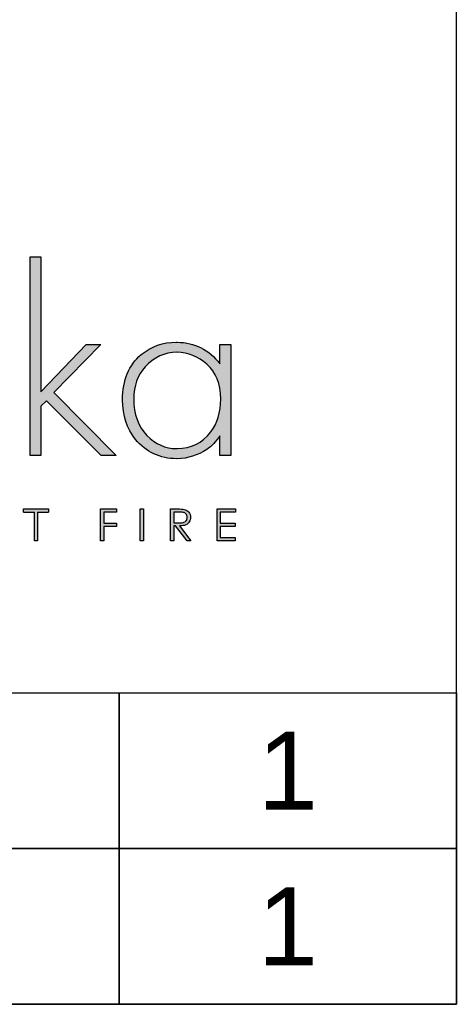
# Model space of a CAD drawing. Header units: millimetres. Extents: x 562 to 4546, y 557 to 3432.
# Tile 5 of 6: x 4283 to 4546, y 557 to 1149. Entities that reach past the tile are written whole.
import ezdxf
from ezdxf.enums import TextEntityAlignment as Align

# ---------------------------------------------------------------- set-up
doc = ezdxf.new("R2010")
doc.units = ezdxf.units.MM
doc.layers.add('KO', color=7, linetype='Continuous', lineweight=30)
doc.styles.get("Standard").update_dxf_attribs({"font": 'arial.ttf'})

# ---------------------------------------------------------------- blocks, each defined once
blk = doc.blocks.new('*U165')
h = blk.add_hatch(color=7)
h.dxf.hatch_style = 1
edge = h.paths.add_edge_path()
edge.add_spline(control_points=[(209.42, 8.34), (209.42, 9), (209.24, 9.55), (208.86, 10.01)], knot_values=[0.214286, 0.214286, 0.214286, 0.214286, 0.285714, 0.285714, 0.285714, 0.285714], degree=3, periodic=0)
edge.add_spline(control_points=[(208.86, 10.01), (208.49, 10.46), (208, 10.75), (207.4, 10.89)], knot_values=[0.142857, 0.142857, 0.142857, 0.142857, 0.214286, 0.214286, 0.214286, 0.214286], degree=3, periodic=0)
edge.add_spline(control_points=[(207.4, 10.89), (207, 10.98), (206.24, 11.02), (205.12, 11.02)], knot_values=[0.071429, 0.071429, 0.071429, 0.071429, 0.142857, 0.142857, 0.142857, 0.142857], degree=3, periodic=0)
edge.add_spline(control_points=[(205.12, 11.02), (205.12, 11.02), (203.11, 11.02), (203.11, 11.02)], knot_values=[0, 0, 0, 0, 0.071429, 0.071429, 0.071429, 0.071429], degree=3, periodic=0)
edge.add_spline(control_points=[(203.11, 11.02), (203.11, 11.02), (203.11, 0.94), (203.11, 0.94)], knot_values=[0.928571, 0.928571, 0.928571, 0.928571, 1, 1, 1, 1], degree=3, periodic=0)
edge.add_spline(control_points=[(203.11, 0.94), (203.11, 0.94), (204.12, 0.94), (204.12, 0.94)], knot_values=[0.857143, 0.857143, 0.857143, 0.857143, 0.928571, 0.928571, 0.928571, 0.928571], degree=3, periodic=0)
edge.add_spline(control_points=[(204.12, 0.94), (204.12, 0.94), (204.12, 5.63), (204.12, 5.63)], knot_values=[0.785714, 0.785714, 0.785714, 0.785714, 0.857143, 0.857143, 0.857143, 0.857143], degree=3, periodic=0)
edge.add_spline(control_points=[(204.12, 5.63), (204.12, 5.63), (204.7, 5.63), (204.7, 5.63)], knot_values=[0.714286, 0.714286, 0.714286, 0.714286, 0.785714, 0.785714, 0.785714, 0.785714], degree=3, periodic=0)
edge.add_spline(control_points=[(204.7, 5.63), (204.7, 5.63), (208.32, 0.94), (208.32, 0.94)], knot_values=[0.642857, 0.642857, 0.642857, 0.642857, 0.714286, 0.714286, 0.714286, 0.714286], degree=3, periodic=0)
edge.add_spline(control_points=[(208.32, 0.94), (208.32, 0.94), (209.57, 0.94), (209.57, 0.94)], knot_values=[0.571429, 0.571429, 0.571429, 0.571429, 0.642857, 0.642857, 0.642857, 0.642857], degree=3, periodic=0)
edge.add_spline(control_points=[(209.57, 0.94), (209.57, 0.94), (205.94, 5.63), (205.94, 5.63)], knot_values=[0.5, 0.5, 0.5, 0.5, 0.571429, 0.571429, 0.571429, 0.571429], degree=3, periodic=0)
edge.add_spline(control_points=[(205.94, 5.63), (206.78, 5.63), (207.45, 5.74), (207.93, 5.95)], knot_values=[0.428571, 0.428571, 0.428571, 0.428571, 0.5, 0.5, 0.5, 0.5], degree=3, periodic=0)
edge.add_spline(control_points=[(207.93, 5.95), (208.41, 6.17), (208.78, 6.48), (209.04, 6.9)], knot_values=[0.357143, 0.357143, 0.357143, 0.357143, 0.428571, 0.428571, 0.428571, 0.428571], degree=3, periodic=0)
edge.add_spline(control_points=[(209.04, 6.9), (209.29, 7.31), (209.42, 7.79), (209.42, 8.34)], knot_values=[0.285714, 0.285714, 0.285714, 0.285714, 0.357143, 0.357143, 0.357143, 0.357143], degree=3, periodic=0)
edge = h.paths.add_edge_path(flags=16)
edge.add_spline(control_points=[(208.1, 9.26), (208.28, 8.99), (208.37, 8.68), (208.37, 8.34)], knot_values=[0.555556, 0.555556, 0.555556, 0.555556, 0.666667, 0.666667, 0.666667, 0.666667], degree=3, periodic=0)
edge.add_spline(control_points=[(208.37, 8.34), (208.37, 8), (208.28, 7.68), (208.1, 7.4)], knot_values=[0.444444, 0.444444, 0.444444, 0.444444, 0.555556, 0.555556, 0.555556, 0.555556], degree=3, periodic=0)
edge.add_spline(control_points=[(208.1, 7.4), (207.92, 7.12), (207.67, 6.91), (207.35, 6.79)], knot_values=[0.333333, 0.333333, 0.333333, 0.333333, 0.444444, 0.444444, 0.444444, 0.444444], degree=3, periodic=0)
edge.add_spline(control_points=[(207.35, 6.79), (207.03, 6.66), (206.53, 6.59), (205.86, 6.59)], knot_values=[0.222222, 0.222222, 0.222222, 0.222222, 0.333333, 0.333333, 0.333333, 0.333333], degree=3, periodic=0)
edge.add_spline(control_points=[(205.86, 6.59), (205.86, 6.59), (204.12, 6.61), (204.12, 6.61)], knot_values=[0.111111, 0.111111, 0.111111, 0.111111, 0.222222, 0.222222, 0.222222, 0.222222], degree=3, periodic=0)
edge.add_spline(control_points=[(204.12, 6.61), (204.12, 6.61), (204.12, 10.04), (204.12, 10.04)], knot_values=[0, 0, 0, 0, 0.111111, 0.111111, 0.111111, 0.111111], degree=3, periodic=0)
edge.add_spline(control_points=[(204.12, 10.04), (204.12, 10.04), (205.9, 10.04), (205.9, 10.04)], knot_values=[0.888889, 0.888889, 0.888889, 0.888889, 1, 1, 1, 1], degree=3, periodic=0)
edge.add_spline(control_points=[(205.9, 10.04), (206.59, 10.04), (207.08, 9.98), (207.38, 9.86)], knot_values=[0.777778, 0.777778, 0.777778, 0.777778, 0.888889, 0.888889, 0.888889, 0.888889], degree=3, periodic=0)
edge.add_spline(control_points=[(207.38, 9.86), (207.68, 9.74), (207.92, 9.54), (208.1, 9.26)], knot_values=[0.666667, 0.666667, 0.666667, 0.666667, 0.777778, 0.777778, 0.777778, 0.777778], degree=3, periodic=0)
at = {"layer": 'KO'}
h = blk.add_hatch(color=7, dxfattribs=at)
h.dxf.hatch_style = 1
edge = h.paths.add_edge_path()
edge.add_spline(control_points=[(161.93, 48.18), (161.93, 48.18), (161.93, 90.93), (161.93, 90.93)], knot_values=[0, 0, 0, 0, 0.083333, 0.083333, 0.083333, 0.083333], degree=3, periodic=0)
edge.add_spline(control_points=[(161.93, 90.93), (161.93, 90.93), (158.5, 90.93), (158.5, 90.93)], knot_values=[0.916667, 0.916667, 0.916667, 0.916667, 1, 1, 1, 1], degree=3, periodic=0)
edge.add_spline(control_points=[(158.5, 90.93), (158.5, 90.93), (158.5, 27.92), (158.5, 27.92)], knot_values=[0.833333, 0.833333, 0.833333, 0.833333, 0.916667, 0.916667, 0.916667, 0.916667], degree=3, periodic=0)
edge.add_spline(control_points=[(158.5, 27.92), (158.5, 27.92), (161.93, 27.92), (161.93, 27.92)], knot_values=[0.75, 0.75, 0.75, 0.75, 0.833333, 0.833333, 0.833333, 0.833333], degree=3, periodic=0)
edge.add_spline(control_points=[(161.93, 27.92), (161.93, 27.92), (161.93, 43.57), (161.93, 43.57)], knot_values=[0.666667, 0.666667, 0.666667, 0.666667, 0.75, 0.75, 0.75, 0.75], degree=3, periodic=0)
edge.add_spline(control_points=[(161.93, 43.57), (161.93, 43.57), (163.74, 45.32), (163.74, 45.32)], knot_values=[0.583333, 0.583333, 0.583333, 0.583333, 0.666667, 0.666667, 0.666667, 0.666667], degree=3, periodic=0)
edge.add_spline(control_points=[(163.74, 45.32), (163.74, 45.32), (181.07, 27.92), (181.07, 27.92)], knot_values=[0.5, 0.5, 0.5, 0.5, 0.583333, 0.583333, 0.583333, 0.583333], degree=3, periodic=0)
edge.add_spline(control_points=[(181.07, 27.92), (181.07, 27.92), (185.82, 27.92), (185.82, 27.92)], knot_values=[0.416667, 0.416667, 0.416667, 0.416667, 0.5, 0.5, 0.5, 0.5], degree=3, periodic=0)
edge.add_spline(control_points=[(185.82, 27.92), (185.82, 27.92), (166.05, 47.9), (166.05, 47.9)], knot_values=[0.333333, 0.333333, 0.333333, 0.333333, 0.416667, 0.416667, 0.416667, 0.416667], degree=3, periodic=0)
edge.add_spline(control_points=[(166.05, 47.9), (166.05, 47.9), (180.93, 63.13), (180.93, 63.13)], knot_values=[0.25, 0.25, 0.25, 0.25, 0.333333, 0.333333, 0.333333, 0.333333], degree=3, periodic=0)
edge.add_spline(control_points=[(180.93, 63.13), (180.93, 63.13), (176.32, 63.13), (176.32, 63.13)], knot_values=[0.166667, 0.166667, 0.166667, 0.166667, 0.25, 0.25, 0.25, 0.25], degree=3, periodic=0)
edge.add_spline(control_points=[(176.32, 63.13), (176.32, 63.13), (161.93, 48.18), (161.93, 48.18)], knot_values=[0.083333, 0.083333, 0.083333, 0.083333, 0.166667, 0.166667, 0.166667, 0.166667], degree=3, periodic=0)
h = blk.add_hatch(color=7, dxfattribs=at)
h.dxf.hatch_style = 1
edge = h.paths.add_edge_path()
edge.add_spline(control_points=[(218.72, 57.05), (215.23, 61.52), (210.69, 63.83), (205.1, 63.9)], knot_values=[0.4, 0.4, 0.4, 0.4, 0.466667, 0.466667, 0.466667, 0.466667], degree=3, periodic=0)
edge.add_spline(control_points=[(205.1, 63.9), (205.03, 63.9), (204.96, 63.9), (204.89, 63.9), (204.89, 63.9), (200.56, 63.9), (196.85, 62.57), (193.71, 59.99)], knot_values=[0.8, 0.8, 0.8, 0.8, 0.866667, 0.866667, 0.866667, 0.866767, 0.933333, 0.933333, 0.933333, 0.933333], degree=3, periodic=0)
edge.add_spline(control_points=[(193.71, 59.99), (189.73, 56.63), (187.7, 51.88), (187.7, 45.67)], knot_values=[0.733333, 0.733333, 0.733333, 0.733333, 0.8, 0.8, 0.8, 0.8], degree=3, periodic=0)
edge.add_spline(control_points=[(187.7, 45.67), (187.7, 40.64), (189.1, 36.45), (191.82, 33.09)], knot_values=[0.666667, 0.666667, 0.666667, 0.666667, 0.733333, 0.733333, 0.733333, 0.733333], degree=3, periodic=0)
edge.add_spline(control_points=[(191.82, 33.09), (195.18, 29.04), (199.58, 26.94), (204.96, 26.94)], knot_values=[0.6, 0.6, 0.6, 0.6, 0.666667, 0.666667, 0.666667, 0.666667], degree=3, periodic=0)
edge.add_spline(control_points=[(204.96, 26.94), (208.59, 27.01), (211.73, 27.99), (214.6, 29.88)], knot_values=[0.866667, 0.866667, 0.866667, 0.866667, 0.933333, 0.933333, 0.933333, 0.933333], degree=3, periodic=0)
edge.add_spline(control_points=[(214.6, 29.88), (216.06, 30.93), (217.46, 32.39), (218.72, 34.21)], knot_values=[0.8, 0.8, 0.8, 0.8, 0.866667, 0.866667, 0.866667, 0.866667], degree=3, periodic=0)
edge.add_spline(control_points=[(218.72, 34.21), (218.72, 34.21), (218.72, 27.92), (218.72, 27.92)], knot_values=[0.733333, 0.733333, 0.733333, 0.733333, 0.8, 0.8, 0.8, 0.8], degree=3, periodic=0)
edge.add_spline(control_points=[(218.72, 27.92), (218.72, 27.92), (222.14, 27.92), (222.14, 27.92)], knot_values=[0.666667, 0.666667, 0.666667, 0.666667, 0.733333, 0.733333, 0.733333, 0.733333], degree=3, periodic=0)
edge.add_spline(control_points=[(222.14, 27.92), (222.14, 27.92), (222.14, 63.13), (222.14, 63.13)], knot_values=[0.6, 0.6, 0.6, 0.6, 0.666667, 0.666667, 0.666667, 0.666667], degree=3, periodic=0)
edge.add_spline(control_points=[(222.14, 63.13), (222.14, 63.13), (218.72, 63.13), (218.72, 63.13)], knot_values=[0.533333, 0.533333, 0.533333, 0.533333, 0.6, 0.6, 0.6, 0.6], degree=3, periodic=0)
edge.add_spline(control_points=[(218.72, 63.13), (218.72, 63.13), (218.72, 57.05), (218.72, 57.05)], knot_values=[0.466667, 0.466667, 0.466667, 0.466667, 0.533333, 0.533333, 0.533333, 0.533333], degree=3, periodic=0)
edge = h.paths.add_edge_path(flags=16)
edge.add_spline(control_points=[(205.03, 60.69), (208.66, 60.62), (211.8, 59.36), (214.53, 56.91)], knot_values=[0.266667, 0.266667, 0.266667, 0.266667, 0.333333, 0.333333, 0.333333, 0.333333], degree=3, periodic=0)
edge.add_spline(control_points=[(214.53, 56.91), (217.46, 54.4), (218.93, 50.7), (218.93, 45.88), (218.93, 45.88), (218.93, 41.61), (217.88, 38.12), (215.79, 35.47)], knot_values=[0.133333, 0.133333, 0.133333, 0.133333, 0.2, 0.2, 0.2, 0.2001, 0.266667, 0.266667, 0.266667, 0.266667], degree=3, periodic=0)
edge.add_spline(control_points=[(215.79, 35.47), (213.13, 31.9), (209.57, 30.16), (205.1, 30.16)], knot_values=[0.066667, 0.066667, 0.066667, 0.066667, 0.133333, 0.133333, 0.133333, 0.133333], degree=3, periodic=0)
edge.add_spline(control_points=[(205.1, 30.16), (201.33, 30.16), (198.11, 31.56), (195.46, 34.35)], knot_values=[0.333333, 0.333333, 0.333333, 0.333333, 0.4, 0.4, 0.4, 0.4], degree=3, periodic=0)
edge.add_spline(control_points=[(195.46, 34.35), (192.66, 37.21), (191.27, 41.06), (191.27, 45.88)], knot_values=[0.266667, 0.266667, 0.266667, 0.266667, 0.333333, 0.333333, 0.333333, 0.333333], degree=3, periodic=0)
edge.add_spline(control_points=[(191.27, 45.88), (191.27, 50.07), (192.52, 53.49), (194.9, 56.07)], knot_values=[0.2, 0.2, 0.2, 0.2, 0.266667, 0.266667, 0.266667, 0.266667], degree=3, periodic=0)
edge.add_spline(control_points=[(194.9, 56.07), (197.76, 59.15), (201.12, 60.69), (205.03, 60.69)], knot_values=[0.133333, 0.133333, 0.133333, 0.133333, 0.2, 0.2, 0.2, 0.2], degree=3, periodic=0)
h = blk.add_hatch(color=7, dxfattribs=at)
h.dxf.hatch_style = 1
edge = h.paths.add_edge_path()
edge.add_spline(control_points=[(159.85, 10), (159.85, 7.45), (159.85, 0.92), (159.85, 0.92)], knot_values=[0.75, 0.75, 0.75, 0.75, 0.95106, 0.95106, 0.95106, 0.95106], degree=3, periodic=0)
edge.add_spline(control_points=[(159.85, 0.92), (159.85, 0.92), (160.85, 0.92), (160.85, 0.92)], knot_values=[0.5, 0.5, 0.5, 0.5, 0.75, 0.75, 0.75, 0.75], degree=3, periodic=0)
edge.add_spline(control_points=[(160.85, 0.92), (160.85, 0.92), (160.85, 7.45), (160.85, 10)], knot_values=[0.298941, 0.298941, 0.298941, 0.298941, 0.5, 0.5, 0.5, 0.5], degree=3, periodic=0)
edge.add_line((160.85, 10), (164.31, 10))
edge.add_spline(control_points=[(164.31, 10), (164.31, 10.62), (164.31, 11.01), (164.31, 11.01)], knot_values=[0.5, 0.5, 0.5, 0.5, 0.519576, 0.519576, 0.519576, 0.519576], degree=3, periodic=0)
edge.add_line((164.31, 11.01), (156.39, 11.01))
edge.add_spline(control_points=[(156.39, 11.01), (156.39, 11.01), (156.39, 10), (156.39, 10)], knot_values=[0.500003, 0.500003, 0.500003, 0.500003, 0.749997, 0.749997, 0.749997, 0.749997], degree=3, periodic=0)
edge.add_line((156.39, 10), (159.85, 10))
h = blk.add_hatch(color=7, dxfattribs=at)
h.dxf.hatch_style = 1
edge = h.paths.add_edge_path()
edge.add_spline(control_points=[(181.85, 10.03), (181.85, 10.03), (185.9, 10.03), (185.9, 10.03)], knot_values=[0.2, 0.2, 0.2, 0.2, 0.3, 0.3, 0.3, 0.3], degree=3, periodic=0)
edge.add_spline(control_points=[(185.9, 10.03), (185.9, 10.03), (185.9, 11.02), (185.9, 11.02)], knot_values=[0.1, 0.1, 0.1, 0.1, 0.2, 0.2, 0.2, 0.2], degree=3, periodic=0)
edge.add_spline(control_points=[(185.9, 11.02), (185.9, 11.02), (180.85, 11.02), (180.85, 11.02)], knot_values=[0, 0, 0, 0, 0.1, 0.1, 0.1, 0.1], degree=3, periodic=0)
edge.add_spline(control_points=[(180.85, 11.02), (180.85, 11.02), (180.85, 0.94), (180.85, 0.94)], knot_values=[0.9, 0.9, 0.9, 0.9, 1, 1, 1, 1], degree=3, periodic=0)
edge.add_spline(control_points=[(180.85, 0.94), (180.85, 0.94), (181.85, 0.94), (181.85, 0.94)], knot_values=[0.8, 0.8, 0.8, 0.8, 0.9, 0.9, 0.9, 0.9], degree=3, periodic=0)
edge.add_spline(control_points=[(181.85, 0.94), (181.85, 0.94), (181.85, 5.48), (181.85, 5.48)], knot_values=[0.7, 0.7, 0.7, 0.7, 0.8, 0.8, 0.8, 0.8], degree=3, periodic=0)
edge.add_spline(control_points=[(181.85, 5.48), (181.85, 5.48), (185.9, 5.48), (185.9, 5.48)], knot_values=[0.6, 0.6, 0.6, 0.6, 0.7, 0.7, 0.7, 0.7], degree=3, periodic=0)
edge.add_spline(control_points=[(185.9, 5.48), (185.9, 5.48), (185.9, 6.48), (185.9, 6.48)], knot_values=[0.5, 0.5, 0.5, 0.5, 0.6, 0.6, 0.6, 0.6], degree=3, periodic=0)
edge.add_spline(control_points=[(185.9, 6.48), (185.9, 6.48), (181.85, 6.48), (181.85, 6.48)], knot_values=[0.4, 0.4, 0.4, 0.4, 0.5, 0.5, 0.5, 0.5], degree=3, periodic=0)
edge.add_spline(control_points=[(181.85, 6.48), (181.85, 6.48), (181.85, 10.03), (181.85, 10.03)], knot_values=[0.3, 0.3, 0.3, 0.3, 0.4, 0.4, 0.4, 0.4], degree=3, periodic=0)
h = blk.add_hatch(color=7, dxfattribs=at)
h.dxf.hatch_style = 1
edge = h.paths.add_edge_path()
edge.add_spline(control_points=[(194.48, 0.94), (194.48, 0.94), (194.48, 11.02), (194.48, 11.02)], knot_values=[0.25, 0.25, 0.25, 0.25, 0.5, 0.5, 0.5, 0.5], degree=3, periodic=0)
edge.add_spline(control_points=[(194.48, 11.02), (194.48, 11.02), (193.47, 11.02), (193.47, 11.02)], knot_values=[0, 0, 0, 0, 0.25, 0.25, 0.25, 0.25], degree=3, periodic=0)
edge.add_spline(control_points=[(193.47, 11.02), (193.47, 11.02), (193.47, 0.94), (193.47, 0.94)], knot_values=[0.75, 0.75, 0.75, 0.75, 1, 1, 1, 1], degree=3, periodic=0)
edge.add_spline(control_points=[(193.47, 0.94), (193.47, 0.94), (194.48, 0.94), (194.48, 0.94)], knot_values=[0.5, 0.5, 0.5, 0.5, 0.75, 0.75, 0.75, 0.75], degree=3, periodic=0)
h = blk.add_hatch(color=7, dxfattribs=at)
h.dxf.hatch_style = 1
edge = h.paths.add_edge_path()
edge.add_spline(control_points=[(217.88, 11.02), (217.88, 11.02), (217.88, 0.94), (217.88, 0.94)], knot_values=[0.916667, 0.916667, 0.916667, 0.916667, 1, 1, 1, 1], degree=3, periodic=0)
edge.add_spline(control_points=[(217.88, 0.94), (217.88, 0.94), (223.62, 0.94), (223.62, 0.94)], knot_values=[0.833333, 0.833333, 0.833333, 0.833333, 0.916667, 0.916667, 0.916667, 0.916667], degree=3, periodic=0)
edge.add_spline(control_points=[(223.62, 0.94), (223.62, 0.94), (223.62, 1.93), (223.62, 1.93)], knot_values=[0.75, 0.75, 0.75, 0.75, 0.833333, 0.833333, 0.833333, 0.833333], degree=3, periodic=0)
edge.add_spline(control_points=[(223.62, 1.93), (223.62, 1.93), (218.89, 1.93), (218.89, 1.93)], knot_values=[0.666667, 0.666667, 0.666667, 0.666667, 0.75, 0.75, 0.75, 0.75], degree=3, periodic=0)
edge.add_spline(control_points=[(218.89, 1.93), (218.89, 1.93), (218.89, 5.49), (218.89, 5.49)], knot_values=[0.583333, 0.583333, 0.583333, 0.583333, 0.666667, 0.666667, 0.666667, 0.666667], degree=3, periodic=0)
edge.add_spline(control_points=[(218.89, 5.49), (218.89, 5.49), (223.62, 5.49), (223.62, 5.49)], knot_values=[0.5, 0.5, 0.5, 0.5, 0.583333, 0.583333, 0.583333, 0.583333], degree=3, periodic=0)
edge.add_spline(control_points=[(223.62, 5.49), (223.62, 5.49), (223.62, 6.47), (223.62, 6.47)], knot_values=[0.416667, 0.416667, 0.416667, 0.416667, 0.5, 0.5, 0.5, 0.5], degree=3, periodic=0)
edge.add_spline(control_points=[(223.62, 6.47), (223.62, 6.47), (218.89, 6.47), (218.89, 6.47)], knot_values=[0.333333, 0.333333, 0.333333, 0.333333, 0.416667, 0.416667, 0.416667, 0.416667], degree=3, periodic=0)
edge.add_line((218.89, 6.47), (218.89, 10.03))
edge.add_spline(control_points=[(218.89, 10.03), (218.89, 10.03), (223.66, 10.03), (223.66, 10.03)], knot_values=[0.166667, 0.166667, 0.166667, 0.166667, 0.25, 0.25, 0.25, 0.25], degree=3, periodic=0)
edge.add_spline(control_points=[(223.66, 10.03), (223.66, 10.03), (223.66, 11.02), (223.66, 11.02)], knot_values=[0.083333, 0.083333, 0.083333, 0.083333, 0.166667, 0.166667, 0.166667, 0.166667], degree=3, periodic=0)
edge.add_spline(control_points=[(223.66, 11.02), (223.66, 11.02), (217.88, 11.02), (217.88, 11.02)], knot_values=[0, 0, 0, 0, 0.083333, 0.083333, 0.083333, 0.083333], degree=3, periodic=0)
at = {"layer": 'KO', "color": 7}
for p, q in [((156.39, 11.01), (164.31, 11.01)), ((156.39, 10), (159.85, 10)), ((160.85, 10), (164.31, 10)), ((218.89, 10.03), (218.89, 6.47))]:
    blk.add_line(p, q, dxfattribs=at)
for points in [[(158.5, 27.92), (158.5, 27.92), (158.5, 90.93), (158.5, 90.93)], [(158.5, 90.93), (158.5, 90.93), (161.93, 90.93), (161.93, 90.93)], [(161.93, 90.93), (161.93, 90.93), (161.93, 48.18), (161.93, 48.18)], [(161.93, 48.18), (161.93, 48.18), (176.32, 63.13), (176.32, 63.13)], [(180.93, 63.13), (180.93, 63.13), (166.05, 47.9), (166.05, 47.9)], [(176.32, 63.13), (176.32, 63.13), (180.93, 63.13), (180.93, 63.13)], [(205.17, 63.9), (210.76, 63.83), (215.3, 61.53), (218.72, 57.05)], [(218.72, 57.05), (218.72, 57.05), (218.72, 63.13), (218.72, 63.13)], [(218.72, 63.13), (218.72, 63.13), (222.21, 63.13), (222.21, 63.13)], [(222.21, 63.13), (222.21, 63.13), (222.21, 27.92), (222.21, 27.92)], [(187.84, 45.67), (187.84, 51.88), (189.8, 56.63), (193.78, 59.99)], [(205.1, 60.69), (201.19, 60.69), (197.83, 59.15), (195.04, 56.08)], [(214.6, 56.91), (211.87, 59.36), (208.73, 60.62), (205.17, 60.69)], [(219, 45.88), (219, 50.7), (217.53, 54.4), (214.6, 56.91)], [(195.04, 56.08), (192.59, 53.49), (191.41, 50.07), (191.41, 45.88)], [(166.05, 47.9), (166.05, 47.9), (185.82, 27.92), (185.82, 27.92)], [(163.74, 45.32), (163.74, 45.32), (161.93, 43.57), (161.93, 43.57)], [(181.07, 27.92), (181.07, 27.92), (163.74, 45.32), (163.74, 45.32)], [(191.96, 33.09), (189.24, 36.45), (187.84, 40.64), (187.84, 45.67)], [(191.41, 45.88), (191.41, 41.06), (192.8, 37.21), (195.6, 34.35)], [(215.86, 35.47), (217.95, 38.12), (219, 41.62), (219, 45.88)], [(161.93, 43.57), (161.93, 43.57), (161.93, 27.92), (161.93, 27.92)], [(205.17, 30.16), (209.57, 30.16), (213.13, 31.91), (215.86, 35.47)], [(205.03, 26.95), (199.72, 26.95), (195.32, 29.04), (191.96, 33.09)], [(195.6, 34.35), (198.25, 31.56), (201.4, 30.16), (205.1, 30.16)], [(218.72, 34.21), (217.53, 32.39), (216.13, 30.93), (214.6, 29.88)], [(218.72, 27.92), (218.72, 27.92), (218.72, 34.21), (218.72, 34.21)], [(214.6, 29.88), (211.73, 27.99), (208.59, 27.02), (205.17, 26.95)], [(161.93, 27.92), (161.93, 27.92), (158.5, 27.92), (158.5, 27.92)], [(185.82, 27.92), (185.82, 27.92), (181.07, 27.92), (181.07, 27.92)], [(222.21, 27.92), (222.21, 27.92), (218.72, 27.92), (218.72, 27.92)], [(156.39, 10), (156.39, 10), (156.39, 11.01), (156.39, 11.01)], [(159.85, 11.01), (159.85, 11.01), (160.85, 11.01), (160.85, 11.01)], [(159.85, 0.92), (159.85, 0.92), (159.85, 7.45), (159.85, 10)], [(160.85, 10), (160.85, 7.45), (160.85, 0.92), (160.85, 0.92)], [(164.31, 11.01), (164.31, 11.01), (164.31, 10.62), (164.31, 10)], [(180.85, 11.02), (180.85, 11.02), (185.9, 11.02), (185.9, 11.02)], [(180.85, 0.94), (180.85, 0.94), (180.85, 11.02), (180.85, 11.02)], [(185.9, 10.03), (185.9, 10.03), (181.85, 10.03), (181.85, 10.03)], [(181.85, 10.03), (181.85, 10.03), (181.85, 6.48), (181.85, 6.48)], [(185.9, 11.02), (185.9, 11.02), (185.9, 10.03), (185.9, 10.03)], [(193.47, 11.02), (193.47, 11.02), (194.48, 11.02), (194.48, 11.02)], [(193.47, 0.94), (193.47, 0.94), (193.47, 11.02), (193.47, 11.02)], [(194.48, 11.02), (194.48, 11.02), (194.48, 0.94), (194.48, 0.94)], [(203.11, 11.02), (203.11, 11.02), (205.12, 11.02), (205.12, 11.02)], [(203.11, 0.94), (203.11, 0.94), (203.11, 11.02), (203.11, 11.02)], [(204.12, 10.04), (204.12, 10.04), (204.12, 6.61), (204.12, 6.61)], [(205.9, 10.04), (205.9, 10.04), (204.12, 10.04), (204.12, 10.04)], [(205.12, 11.02), (206.24, 11.02), (207, 10.98), (207.4, 10.89)], [(207.38, 9.86), (207.08, 9.98), (206.59, 10.04), (205.9, 10.04)], [(208.1, 9.26), (207.92, 9.54), (207.68, 9.74), (207.38, 9.86)], [(207.4, 10.89), (208, 10.75), (208.49, 10.46), (208.86, 10.01)], [(208.86, 10.01), (209.24, 9.55), (209.42, 9), (209.42, 8.34)], [(217.88, 11.02), (217.88, 11.02), (223.66, 11.02), (223.66, 11.02)], [(217.88, 0.94), (217.88, 0.94), (217.88, 11.02), (217.88, 11.02)], [(223.66, 10.03), (223.66, 10.03), (218.89, 10.03), (218.89, 10.03)], [(223.66, 11.02), (223.66, 11.02), (223.66, 10.03), (223.66, 10.03)], [(181.85, 6.48), (181.85, 6.48), (185.9, 6.48), (185.9, 6.48)], [(185.9, 6.48), (185.9, 6.48), (185.9, 5.48), (185.9, 5.48)], [(204.12, 6.61), (204.12, 6.61), (205.86, 6.59), (205.86, 6.59)], [(205.86, 6.59), (206.53, 6.59), (207.03, 6.66), (207.35, 6.79)], [(207.35, 6.79), (207.67, 6.91), (207.92, 7.12), (208.1, 7.4)], [(209.04, 6.9), (208.78, 6.48), (208.41, 6.17), (207.93, 5.95)], [(208.37, 8.34), (208.37, 8.68), (208.28, 8.99), (208.1, 9.26)], [(208.1, 7.4), (208.28, 7.68), (208.37, 8), (208.37, 8.34)], [(209.42, 8.34), (209.42, 7.79), (209.29, 7.31), (209.04, 6.9)], [(218.89, 6.47), (218.89, 6.47), (223.62, 6.47), (223.62, 6.47)], [(223.62, 6.47), (223.62, 6.47), (223.62, 5.49), (223.62, 5.49)], [(185.9, 5.48), (185.9, 5.48), (181.85, 5.48), (181.85, 5.48)], [(181.85, 5.48), (181.85, 5.48), (181.85, 0.94), (181.85, 0.94)], [(204.7, 5.63), (204.7, 5.63), (204.12, 5.63), (204.12, 5.63)], [(204.12, 5.63), (204.12, 5.63), (204.12, 0.94), (204.12, 0.94)], [(208.32, 0.94), (208.32, 0.94), (204.7, 5.63), (204.7, 5.63)], [(207.93, 5.95), (207.45, 5.74), (206.78, 5.63), (205.94, 5.63)], [(205.94, 5.63), (205.94, 5.63), (209.57, 0.94), (209.57, 0.94)], [(223.62, 5.49), (223.62, 5.49), (218.89, 5.49), (218.89, 5.49)], [(218.89, 5.49), (218.89, 5.49), (218.89, 1.93), (218.89, 1.93)], [(160.85, 0.92), (160.85, 0.92), (159.85, 0.92), (159.85, 0.92)], [(181.85, 0.94), (181.85, 0.94), (180.85, 0.94), (180.85, 0.94)], [(194.48, 0.94), (194.48, 0.94), (193.47, 0.94), (193.47, 0.94)], [(204.12, 0.94), (204.12, 0.94), (203.11, 0.94), (203.11, 0.94)], [(209.57, 0.94), (209.57, 0.94), (208.32, 0.94), (208.32, 0.94)], [(223.62, 0.94), (223.62, 0.94), (217.88, 0.94), (217.88, 0.94)], [(218.89, 1.93), (218.89, 1.93), (223.62, 1.93), (223.62, 1.93)], [(223.62, 1.93), (223.62, 1.93), (223.62, 0.94), (223.62, 0.94)]]:
    blk.add_open_spline(points, degree=3, dxfattribs=at)
blk.add_open_spline([(193.78, 59.99), (196.99, 62.57), (200.7, 63.9), (204.89, 63.9), (204.89, 63.9), (205.03, 63.9), (205.1, 63.9), (205.17, 63.9)], degree=3, knots=[0.8, 0.8, 0.8, 0.8, 0.8666667, 0.8666667, 0.8666667, 0.8666667, 0.9333333, 0.9333333, 0.9333333, 0.9333333], dxfattribs=at)

msp = doc.modelspace()

# ---------------------------------------------------------------- linework, layer by layer
at = {"layer": 'KO'}
for points in [[(562.43, 557.44), (4545.72, 557.44), (4545.72, 3432.41), (562.43, 3432.41)], [(3279.61, 744.44), (4343.13, 744.44), (4343.13, 650.94), (3279.61, 650.94)], [(4343.13, 744.44), (4545.72, 744.44), (4545.72, 650.94), (4343.13, 650.94)], [(3279.61, 650.94), (4343.13, 650.94), (4343.13, 557.44), (3279.61, 557.44)], [(4343.13, 650.94), (4545.72, 650.94), (4545.72, 557.44), (4343.13, 557.44)]]:
    msp.add_lwpolyline(points, close=True, dxfattribs=at)

# ---------------------------------------------------------------- block references
at = {"layer": 'KO', "xscale": 1.892641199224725, "yscale": 1.892641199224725, "zscale": 1.892641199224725}
msp.add_blockref('*U165', (3989.61, 833.97), dxfattribs=at)

# ---------------------------------------------------------------- texts
at = {"layer": 'KO', "lineweight": -3, "flags": 8}
for p in [(4444.42, 697.69), (4444.42, 604.19)]:
    msp.add_attdef('1', text='00', height=46.75, dxfattribs=at).set_placement(p, align=Align.MIDDLE)

doc.saveas('drawing.dxf')
